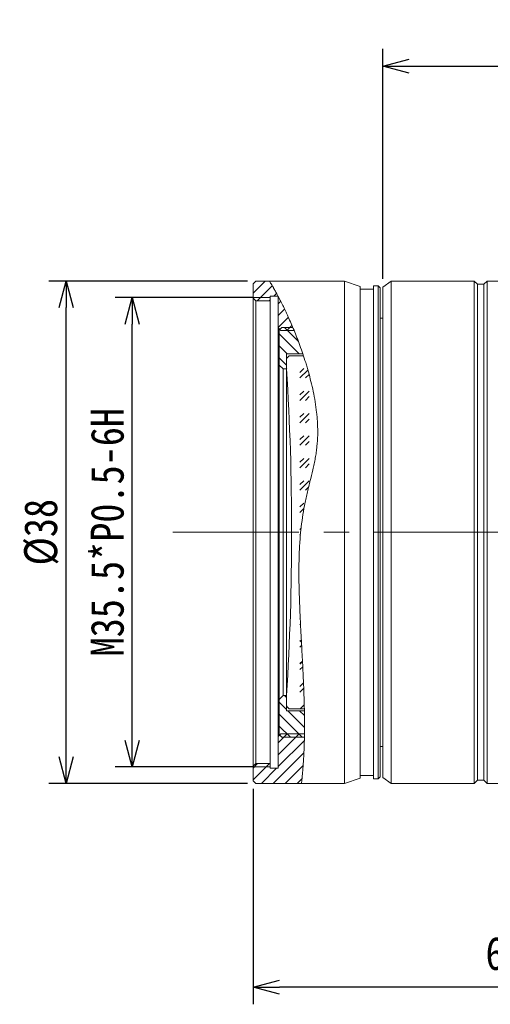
# Model space of a CAD drawing. Header units: millimetres. Extents: x 499.8 to 599, y 216.9 to 298.4.
# Tile 1 of 11: x 499.8 to 535.5, y 224 to 298.4. Entities that reach past the tile are written whole.
import ezdxf

# ---------------------------------------------------------------- set-up
doc = ezdxf.new("R2010")
doc.units = ezdxf.units.MM
doc.header["$LTSCALE"] = 0.03
doc.linetypes.add('CENTER', pattern=[50.8, 31.75, -6.35, 6.35, -6.35])
doc.layers.get('0').update_dxf_attribs({"lineweight": 15})
doc.layers.add('1', color=7, linetype='Continuous', true_color=0xffffff)
doc.layers.add('2', color=7, linetype='Continuous', true_color=0xffffff)
doc.styles.get("Standard").update_dxf_attribs({"font": 'simsun.ttc', "width": 0.85})
doc.dimstyles.new('ISO-25', dxfattribs={"dimtxt": 2.5, "dimasz": 2, "dimexe": 1.3, "dimexo": 0.625, "dimtad": 1, "dimzin": 9, "dimdsep": 46, "dimtxsty": 'Standard', "dimblk": 'OPEN30', "dimcen": 2, "dimazin": 2, "dimtfac": 0.6, "dimtmove": 0, "dimatfit": 0, "dimldrblk": 'OPEN30', "dimfxl": 1, "dimtolj": 1, "dimarcsym": 0})

# ---------------------------------------------------------------- blocks, each defined once
blk = doc.blocks.new('_Open30')
at = {"color": 0, "linetype": 'ByBlock', "lineweight": -2}
for p, q in [((-1, 0.268), (0, 0)), ((0, 0), (-1, -0.268)), ((0, 0), (-1, 0))]:
    blk.add_line(p, q, dxfattribs=at)
blk = doc.blocks.new('*D8')
at = {"color": 0, "lineweight": -2}
for p, q in [((517.073, 278.671), (502.05, 278.671)), ((503.35, 242.671), (503.35, 276.671)), ((517.073, 240.671), (502.05, 240.671))]:
    blk.add_line(p, q, dxfattribs=at)
at = {"layer": 'Defpoints', "color": 0}
for p in [(503.35, 278.671), (517.698, 278.671), (517.698, 240.671)]:
    blk.add_point(p, dxfattribs=at)
at = {"color": 0, "lineweight": -2, "xscale": 2, "yscale": 2, "zscale": 2}
for p, rotation in [((503.35, 278.671), 90), ((503.35, 240.671), 270)]:
    blk.add_blockref('_Open30', p, dxfattribs=dict(at, rotation=rotation))
at = {"color": 0, "insert": (501.475, 259.671), "char_height": 2.5, "attachment_point": 5, "rotation": 90}
blk.add_mtext('\\A1;%%c38', dxfattribs=at)
blk = doc.blocks.new('*D10')
at = {"color": 0, "lineweight": -2}
for p, q in [((579.477, 259.046), (579.477, 223.956)), ((517.498, 240.246), (517.498, 223.956)), ((577.477, 225.256), (519.498, 225.256))]:
    blk.add_line(p, q, dxfattribs=at)
at = {"layer": 'Defpoints', "color": 0}
for p in [(579.477, 259.671), (517.498, 240.871), (517.498, 225.256)]:
    blk.add_point(p, dxfattribs=at)
at = {"color": 0, "lineweight": -2, "xscale": 2, "yscale": 2, "zscale": 2, "rotation": 180}
blk.add_blockref('_Open30', (517.498, 225.256), dxfattribs=at)
at = {"color": 0, "lineweight": -2, "xscale": 2, "yscale": 2, "zscale": 2}
blk.add_blockref('_Open30', (579.477, 225.256), dxfattribs=at)
at = {"color": 0, "insert": (549.547, 227.474), "char_height": 2.5, "width": 36.1612, "attachment_point": 5}
blk.add_mtext('\\A1;61.98±0.2(W.D. INF)', dxfattribs=at)
blk = doc.blocks.new('*D9')
at = {"color": 0, "lineweight": -2}
for p, q in [((517.523, 277.421), (507.05, 277.421)), ((508.35, 243.921), (508.35, 275.421)), ((517.456, 241.921), (507.05, 241.921))]:
    blk.add_line(p, q, dxfattribs=at)
at = {"layer": 'Defpoints', "color": 0}
for p in [(508.35, 277.421), (518.148, 277.421), (518.081, 241.921)]:
    blk.add_point(p, dxfattribs=at)
at = {"color": 0, "lineweight": -2, "xscale": 2, "yscale": 2, "zscale": 2}
for p, rotation in [((508.35, 277.421), 90), ((508.35, 241.921), 270)]:
    blk.add_blockref('_Open30', p, dxfattribs=dict(at, rotation=rotation))
at = {"color": 0, "insert": (506.475, 259.671), "char_height": 2.5, "attachment_point": 5, "rotation": 90}
blk.add_mtext('\\A1;M35.5*P0.5-6H', dxfattribs=at)
blk = doc.blocks.new('*D7')
at = {"color": 0, "lineweight": -2}
for p, q in [((527.308, 278.846), (527.308, 296.23)), ((573.827, 273.796), (573.827, 296.23)), ((529.308, 294.93), (571.827, 294.93))]:
    blk.add_line(p, q, dxfattribs=at)
at = {"layer": 'Defpoints', "color": 0}
for p in [(573.827, 294.93), (527.308, 278.221), (573.827, 273.171)]:
    blk.add_point(p, dxfattribs=at)
at = {"color": 0, "lineweight": -2, "xscale": 2, "yscale": 2, "zscale": 2, "rotation": 180}
blk.add_blockref('_Open30', (527.308, 294.93), dxfattribs=at)
at = {"color": 0, "lineweight": -2, "xscale": 2, "yscale": 2, "zscale": 2}
blk.add_blockref('_Open30', (573.827, 294.93), dxfattribs=at)
at = {"color": 0, "insert": (550.568, 296.805), "char_height": 2.5, "attachment_point": 5}
blk.add_mtext('\\A1;46.5', dxfattribs=at)
blk = doc.blocks.new('A$C852283ec')
at = {"layer": '1', "linetype": 'Continuous', "lineweight": 35}
h = blk.add_hatch(dxfattribs=at)
h.set_pattern_fill('ANSI31', scale=0.2, style=0)
h.set_pattern_definition([(45, (-558.28086, -409.1796), (-0.4490128, 0.4490128), [])])
edge = h.paths.add_edge_path(flags=0)
edge.add_spline(control_points=[(-52.438, -15.25), (-52.442, -15.528), (-52.457, -16.326), (-52.49, -17.1), (-52.542, -17.844), (-52.613, -18.552), (-52.667, -19)], knot_values=[0, 0, 0, 0, 0, 0, 0.344506, 1, 1, 1, 1, 1, 1], degree=5, periodic=0)
edge.add_line((-52.667, -19), (-56.129, -19))
edge.add_line((-56.129, -19), (-56.329, -18.8))
edge.add_line((-56.329, -18.8), (-56.329, -17.7))
edge.add_line((-56.329, -17.7), (-56.129, -17.5))
edge.add_line((-56.129, -17.5), (-55.029, -17.5))
edge.add_line((-55.029, -17.5), (-55.029, -17.85))
edge.add_line((-55.029, -17.85), (-54.429, -17.85))
edge.add_line((-54.429, -17.85), (-54.429, -15.45))
edge.add_line((-54.429, -15.45), (-54.229, -15.25))
edge.add_line((-54.229, -15.25), (-52.438, -15.25))
edge = h.paths.add_edge_path(flags=0)
edge.add_spline(control_points=[(-54.429, 17.842), (-54.198, 17.407), (-53.944, 16.9), (-53.699, 16.378), (-53.465, 15.847), (-53.244, 15.311), (-53.219, 15.25)], knot_values=[0, 0, 0, 0, 0, 0, 0.885274, 1, 1, 1, 1, 1, 1], degree=5, periodic=0)
edge.add_line((-53.219, 15.25), (-54.229, 15.25))
edge.add_line((-54.229, 15.25), (-54.429, 15.45))
edge.add_line((-54.429, 15.45), (-54.429, 17.842))
edge = h.paths.add_edge_path(flags=0)
edge.add_line((-55.029, 17.85), (-55.029, 17.5))
edge.add_line((-55.029, 17.5), (-56.129, 17.5))
edge.add_line((-56.129, 17.5), (-56.329, 17.7))
edge.add_line((-56.329, 17.7), (-56.329, 18.8))
edge.add_line((-56.329, 18.8), (-56.129, 19))
edge.add_line((-56.129, 19), (-55.087, 19))
edge.add_spline(control_points=[(-55.087, 19), (-54.954, 18.781), (-54.822, 18.556), (-54.691, 18.326), (-54.561, 18.09), (-54.434, 17.85)], knot_values=[0, 0, 0, 0, 0, 0, 1, 1, 1, 1, 1, 1], degree=5, periodic=0)
edge.add_line((-54.434, 17.85), (-55.029, 17.85))
at = {"layer": '2', "linetype": 'Continuous', "lineweight": 35}
h = blk.add_hatch(dxfattribs=at)
h.set_pattern_fill('ANSI31', scale=0.2, angle=89.95437, style=0)
h.set_pattern_definition([(134.95437, (-558.28086, -409.1796), (-0.4493702, -0.4486551), [])])
edge = h.paths.add_edge_path(flags=0)
edge.add_line((-53.792, 13.5), (-53.792, 12.35))
edge.add_line((-53.792, 12.35), (-54.042, 12.35))
edge.add_line((-54.042, 12.35), (-54.342, 12.65))
edge.add_line((-54.342, 12.65), (-54.342, 15.3))
edge.add_line((-54.342, 15.3), (-54.142, 15.5))
edge.add_line((-54.142, 15.5), (-53.322, 15.5))
edge.add_spline(control_points=[(-53.322, 15.5), (-53.155, 15.102), (-52.995, 14.701), (-52.843, 14.299), (-52.699, 13.898), (-52.564, 13.5)], knot_values=[0, 0, 0, 0, 0, 0, 1, 1, 1, 1, 1, 1], degree=5, periodic=0)
edge.add_line((-52.564, 13.5), (-53.792, 13.5))
edge = h.paths.add_edge_path(flags=0)
edge.add_spline(control_points=[(-52.445, -13.5), (-52.437, -13.908), (-52.433, -14.313), (-52.432, -14.714), (-52.435, -15.11), (-52.442, -15.5)], knot_values=[0, 0, 0, 0, 0, 0, 1, 1, 1, 1, 1, 1], degree=5, periodic=0)
edge.add_line((-52.442, -15.5), (-54.142, -15.5))
edge.add_line((-54.142, -15.5), (-54.342, -15.3))
edge.add_line((-54.342, -15.3), (-54.342, -12.65))
edge.add_line((-54.342, -12.65), (-54.042, -12.35))
edge.add_line((-54.042, -12.35), (-53.792, -12.35))
edge.add_line((-53.792, -12.35), (-53.792, -13.5))
edge.add_line((-53.792, -13.5), (-52.445, -13.5))
h = blk.add_hatch(dxfattribs=at)
h.set_pattern_fill('GOST_GLASS', scale=0.2, style=0)
h.set_pattern_definition([(45, (-558.2809, -409.1796), (1.6970563, -6e-16), [1, -1.4]), (45, (-557.8566, -409.1796), (1.6970563, -6e-16), [0.4, -2]), (45, (-558.2809, -408.7553), (1.6970563, -6e-16), [0.4, -2])])
edge = h.paths.add_edge_path(flags=0)
edge.add_spline(control_points=[(-52.514, 13.35), (-52.166, 12.302), (-51.479, 9.823), (-51, 5.759), (-52.777, 3.037), (-53.158, -1.865), (-52.707, -7.3), (-52.487, -11.39), (-52.447, -13.35)], knot_values=[0, 0, 0, 0, 0, 0, 0.150277, 0.363404, 0.683094, 1, 1, 1, 1, 1, 1], degree=5, periodic=0)
edge.add_line((-52.447, -13.35), (-53.592, -13.35))
edge.add_line((-53.592, -13.35), (-53.792, -13.15))
edge.add_line((-53.792, -13.15), (-53.792, -12.349))
edge.add_arc((-252.626, 0), 199.216, 356.44603, 3.55397)
edge.add_line((-53.792, 12.349), (-53.792, 13.15))
edge.add_line((-53.792, 13.15), (-53.592, 13.35))
edge.add_line((-53.592, 13.35), (-52.514, 13.35))
at = {"layer": '1', "color": 7, "linetype": 'Continuous', "lineweight": 18}
for p, q in [((-56.329, 18.8), (-56.129, 19)), ((-56.329, 17.7), (-56.329, 18.8)), ((-56.129, 19), (-55.087, 19)), ((-49.419, 19), (-55.087, 19)), ((-49.419, 19), (-49.419, 0)), ((-48.215, 18.599), (-49.419, 19)), ((-47.22, 18.65), (-47.22, 0)), ((-46.87, 18.65), (-47.22, 18.65)), ((-46.87, 18.65), (-46.87, 0)), ((-46.72, 18.5), (-46.87, 18.65)), ((-45.87, 19), (-46.52, 18.55)), ((-45.87, 19), (-45.87, 0)), ((-39.583, 19), (-45.87, 19)), ((-39.583, 19), (-39.583, 0)), ((-39.353, 18.768), (-39.583, 19)), ((-39.353, 18.768), (-39.353, 0)), ((-38.853, 18.768), (-39.353, 18.768)), ((-38.623, 19), (-38.853, 18.768)), ((-38.853, 18.768), (-38.853, 0)), ((-38.623, 19), (-38.623, 0)), ((-36.611, 19), (-38.623, 19)), ((-48.215, 18.599), (-48.215, 0)), ((-47.22, 18.4), (-48.215, 18.4)), ((-46.72, 18.5), (-46.72, 0)), ((-46.52, 18.55), (-46.52, 0)), ((-55.029, 17.75), (-56.329, 17.75)), ((-56.329, 17.7), (-56.329, -17.7)), ((-56.129, 17.5), (-56.329, 17.7)), ((-56.129, 17.5), (-56.129, -17.5)), ((-55.029, 17.5), (-56.129, 17.5)), ((-54.434, 17.85), (-55.029, 17.85)), ((-55.029, 17.85), (-55.029, 17.5)), ((-55.029, 17.5), (-55.029, -17.5)), ((-54.429, 15.45), (-54.429, 17.842)), ((-46.52, 16.2), (-46.72, 16.2)), ((-54.429, 15.45), (-54.429, -15.45)), ((-54.229, 15.25), (-54.429, 15.45)), ((-53.219, 15.25), (-54.229, 15.25)), ((-49.419, 0), (-49.419, -19)), ((-48.215, 0), (-48.215, -18.599)), ((-47.22, 0), (-47.22, -18.65)), ((-46.87, 0), (-46.87, -18.65)), ((-46.72, 0), (-46.72, -18.5)), ((-46.52, 0), (-46.52, -18.55)), ((-45.87, 0), (-45.87, -19)), ((-39.583, 0), (-39.583, -19)), ((-39.353, 0), (-39.353, -18.768)), ((-38.853, 0), (-38.853, -18.768)), ((-38.623, 0), (-38.623, -19)), ((-54.429, -15.45), (-54.229, -15.25)), ((-54.429, -17.85), (-54.429, -15.45)), ((-54.229, -15.25), (-52.438, -15.25)), ((-46.72, -16.2), (-46.52, -16.2)), ((-56.329, -17.7), (-56.129, -17.5)), ((-56.329, -18.8), (-56.329, -17.7)), ((-56.329, -17.75), (-55.029, -17.75)), ((-56.129, -17.5), (-55.029, -17.5)), ((-55.029, -17.5), (-55.029, -17.85)), ((-55.029, -17.85), (-54.429, -17.85)), ((-49.419, -19), (-48.215, -18.599)), ((-48.215, -18.4), (-47.22, -18.4)), ((-46.87, -18.65), (-46.72, -18.5)), ((-46.52, -18.55), (-45.87, -19)), ((-56.129, -19), (-56.329, -18.8)), ((-52.667, -19), (-56.129, -19)), ((-52.667, -19), (-49.419, -19)), ((-47.22, -18.65), (-46.87, -18.65)), ((-45.87, -19), (-39.583, -19)), ((-39.583, -19), (-39.353, -18.768)), ((-39.353, -18.768), (-38.853, -18.768)), ((-38.853, -18.768), (-38.623, -19)), ((-38.623, -19), (-36.611, -19))]:
    blk.add_line(p, q, dxfattribs=at)
blk.add_open_spline([(-55.087, 19), (-55.087, 19), (-55.067, 18.968), (-54.992, 18.844), (-54.937, 18.751), (-54.847, 18.596), (-54.819, 18.547), (-54.788, 18.494), (-54.767, 18.457), (-54.757, 18.438), (-54.702, 18.342), (-54.655, 18.258), (-54.505, 17.985), (-54.392, 17.775), (-54.149, 17.302), (-54.018, 17.039), (-53.846, 16.676), (-53.793, 16.565), (-53.74, 16.449), (-53.704, 16.372), (-53.686, 16.332), (-53.596, 16.134), (-53.524, 15.97), (-53.303, 15.46), (-53.154, 15.098), (-52.856, 14.329), (-52.707, 13.922), (-52.489, 13.277), (-52.417, 13.056), (-52.311, 12.716), (-52.276, 12.601), (-52.225, 12.426), (-52.208, 12.367), (-52.174, 12.249), (-52.157, 12.19), (-52.074, 11.893), (-52.01, 11.651), (-51.888, 11.158), (-51.83, 10.906), (-51.724, 10.394), (-51.675, 10.133), (-51.588, 9.602), (-51.55, 9.331), (-51.503, 8.917), (-51.49, 8.778), (-51.473, 8.567), (-51.467, 8.496), (-51.458, 8.354), (-51.454, 8.282), (-51.436, 7.926), (-51.432, 7.639), (-51.446, 7.063), (-51.464, 6.774), (-51.509, 6.338), (-51.527, 6.193), (-51.569, 5.901), (-51.616, 5.609), (-51.674, 5.316), (-51.735, 5.022), (-51.768, 4.874), (-51.872, 4.431), (-51.946, 4.134), (-52.04, 3.759), (-52.059, 3.684), (-52.096, 3.534), (-52.115, 3.459), (-52.17, 3.233), (-52.206, 3.083), (-52.276, 2.781), (-52.31, 2.63), (-52.375, 2.327), (-52.406, 2.175), (-52.494, 1.719), (-52.547, 1.413), (-52.638, 0.799), (-52.677, 0.49), (-52.742, -0.13), (-52.768, -0.441), (-52.8, -0.91), (-52.813, -1.145), (-52.824, -1.38), (-52.831, -1.538), (-52.834, -1.616), (-52.848, -2.008), (-52.854, -2.32), (-52.86, -2.941), (-52.859, -3.249), (-52.853, -3.863), (-52.847, -4.168), (-52.831, -4.775), (-52.821, -5.077), (-52.798, -5.677), (-52.785, -5.975), (-52.768, -6.346), (-52.764, -6.42), (-52.757, -6.568), (-52.754, -6.642), (-52.743, -6.862), (-52.736, -7.009), (-52.698, -7.735), (-52.667, -8.301), (-52.607, -9.402), (-52.579, -9.938), (-52.541, -10.719), (-52.529, -10.976), (-52.512, -11.355), (-52.504, -11.543), (-52.497, -11.729), (-52.492, -11.852), (-52.49, -11.914), (-52.469, -12.464), (-52.456, -12.929), (-52.438, -13.815), (-52.434, -14.234), (-52.434, -15.028), (-52.439, -15.402), (-52.449, -15.84), (-52.451, -15.927), (-52.456, -16.096), (-52.459, -16.179), (-52.468, -16.424), (-52.474, -16.579), (-52.495, -17.024), (-52.511, -17.292), (-52.545, -17.771), (-52.562, -17.983), (-52.587, -18.257), (-52.595, -18.342), (-52.607, -18.457), (-52.611, -18.494), (-52.618, -18.564), (-52.621, -18.597), (-52.638, -18.752), (-52.649, -18.844), (-52.663, -18.969), (-52.667, -19), (-52.667, -19)], degree=3, knots=[0, 0, 0, 0, 0.031252, 0.031252, 0.062504, 0.062504, 0.070317, 0.074224, 0.074224, 0.078131, 0.078131, 0.093757, 0.093757, 0.125009, 0.125009, 0.156261, 0.156261, 0.164074, 0.167981, 0.167981, 0.171887, 0.171887, 0.187513, 0.187513, 0.218765, 0.218765, 0.250018, 0.250018, 0.265644, 0.265644, 0.273457, 0.273457, 0.277363, 0.277363, 0.28127, 0.28127, 0.296896, 0.296896, 0.312522, 0.312522, 0.328148, 0.328148, 0.343774, 0.343774, 0.351587, 0.351587, 0.355494, 0.355494, 0.3594, 0.3594, 0.375026, 0.375026, 0.390653, 0.390653, 0.398466, 0.398466, 0.406279, 0.414092, 0.414092, 0.421905, 0.421905, 0.437531, 0.437531, 0.441437, 0.441437, 0.445344, 0.445344, 0.453157, 0.453157, 0.46097, 0.46097, 0.468783, 0.468783, 0.484409, 0.484409, 0.500035, 0.500035, 0.515661, 0.515661, 0.523474, 0.527381, 0.527381, 0.531288, 0.531288, 0.546914, 0.546914, 0.56254, 0.56254, 0.578166, 0.578166, 0.593792, 0.593792, 0.609418, 0.609418, 0.613325, 0.613325, 0.617231, 0.617231, 0.625044, 0.625044, 0.656296, 0.656296, 0.687549, 0.687549, 0.703175, 0.703175, 0.710988, 0.714894, 0.714894, 0.718801, 0.718801, 0.750053, 0.750053, 0.781305, 0.781305, 0.812557, 0.812557, 0.82037, 0.82037, 0.828183, 0.828183, 0.84381, 0.84381, 0.875062, 0.875062, 0.906314, 0.906314, 0.92194, 0.92194, 0.929753, 0.929753, 0.937566, 0.937566, 0.968818, 0.968818, 1, 1, 1, 1], dxfattribs=at)
at = {"layer": '2', "color": 7, "linetype": 'Continuous', "lineweight": 18}
for p, q in [((-54.342, 15.3), (-54.142, 15.5)), ((-54.342, 12.65), (-54.342, 15.3)), ((-54.142, 15.5), (-53.322, 15.5)), ((-52.564, 13.5), (-53.792, 13.5)), ((-53.792, 13.5), (-53.792, 12.35)), ((-53.792, 13.15), (-53.592, 13.35)), ((-53.792, 12.349), (-53.792, 13.15)), ((-53.592, 13.35), (-52.514, 13.35)), ((-54.342, 12.65), (-54.342, -12.65)), ((-54.042, 12.35), (-54.342, 12.65)), ((-54.042, 12.35), (-54.042, -12.35)), ((-53.792, 12.35), (-54.042, 12.35)), ((-53.792, 12.349), (-53.792, 0)), ((-53.792, 0), (-53.792, -12.349)), ((-54.342, -12.65), (-54.042, -12.35)), ((-54.342, -15.3), (-54.342, -12.65)), ((-54.042, -12.35), (-53.792, -12.35)), ((-53.792, -13.15), (-53.792, -12.349)), ((-53.792, -12.35), (-53.792, -13.5)), ((-53.592, -13.35), (-53.792, -13.15)), ((-52.447, -13.35), (-53.592, -13.35)), ((-53.792, -13.5), (-52.445, -13.5)), ((-54.142, -15.5), (-54.342, -15.3)), ((-52.442, -15.5), (-54.142, -15.5))]:
    blk.add_line(p, q, dxfattribs=at)
blk.add_arc((-252.626, 0), 199.216, 356.44603, 3.55397, dxfattribs=at)

msp = doc.modelspace()

# ---------------------------------------------------------------- linework, layer by layer
at = {"layer": '1', "color": 1, "linetype": 'CENTER', "lineweight": 5, "ltscale": 10}
msp.add_open_spline([(511.4308, 259.6714), (548.9675, 259.671), (593.5091, 259.671)], degree=1, knots=[0, 0, 0.0768246, 1, 1], dxfattribs=at)

# ---------------------------------------------------------------- block references
msp.add_blockref('A$C852283ec', (573.8275, 259.671))

# ---------------------------------------------------------------- dimensions: what is measured, and where the dimension line sits
dim = msp.add_linear_dim(base=(573.8275, 294.9296), p1=(527.3078, 278.221), p2=(573.8275, 273.171), dimstyle='ISO-25', override={"dimdec": 1})
dim.commit()
dim.dimension.update_dxf_attribs({"geometry": '*D7', "text_midpoint": (550.5676, 294.9296), "dimtype": 160})
at = {"color": 7}
for base, p1, p2, angle, text, override, picture, middle in [((503.3495, 278.671), (517.6981, 240.671), (517.6981, 278.671), 90, '%%c<>', {"dimdec": 1, "dimtmove": 0}, '*D8', (503.3495, 259.671)), ((508.3495, 277.421), (518.0813, 241.921), (518.1481, 277.421), 90, 'M<>*P0.5-6H', {"dimtmove": 0}, '*D9', (508.3495, 259.671)), ((517.4981, 225.2564), (579.4775, 259.671), (517.4981, 240.871), 180, '<>(W.D. INF)', {"dimtol": 1, "dimtp": 0.2, "dimtm": 0.2, "dimtfac": 1, "dimtmove": 0}, '*D10', (549.5475, 225.2564))]:
    dim = msp.add_linear_dim(base=base, p1=p1, p2=p2, angle=angle, text=text, dimstyle='ISO-25', override=override, dxfattribs=at)
    dim.commit()
    dim.dimension.update_dxf_attribs({"geometry": picture, "text_midpoint": middle, "dimtype": 160})

doc.saveas('drawing.dxf')
